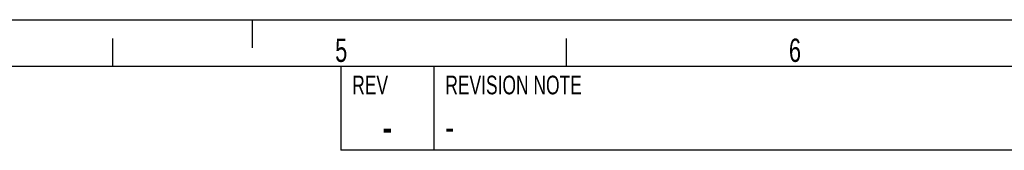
# Model space of a CAD drawing. Extents: x 0 to 420, y 0 to 297.
# Tile 4 of 10: x 210 to 316, y 283 to 297. Entities that reach past the tile are written whole.
import ezdxf

# ---------------------------------------------------------------- set-up
doc = ezdxf.new("R2010")
doc.units = 0
doc.header["$LTSCALE"] = 23.1
doc.layers.add('101075_DXF_FORMAT', color=7, linetype='CONTINUOUS')
doc.styles.get("Standard").update_dxf_attribs({"font": 'txt', "width": 0.7})
doc.styles.add('TEXTSTYLE_3', font='txt', dxfattribs={"width": 0.7})

msp = doc.modelspace()

# ---------------------------------------------------------------- linework, layer by layer
at = {"layer": '101075_DXF_FORMAT', "color": 7, "linetype": 'CONTINUOUS'}
for p, q in [((-0.00158, 296.99848), (419.99842, 296.99848)), ((234.99842, 293.99848), (234.99842, 296.99848)), ((219.99842, 291.99848), (219.99842, 294.99848)), ((268.74842, 291.99848), (268.74842, 294.99848)), ((414.99842, 291.99848), (24.99842, 291.99848)), ((414.99842, 291.99848), (244.49842, 291.99848)), ((244.49842, 291.99848), (244.49842, 282.99848)), ((254.49842, 291.99848), (254.49842, 282.99848)), ((414.99842, 282.99848), (244.49842, 282.99848))]:
    msp.add_line(p, q, dxfattribs=at)

# ---------------------------------------------------------------- texts
at = {"layer": '101075_DXF_FORMAT', "color": 7, "linetype": 'CONTINUOUS', "char_height": 2.5, "attachment_point": 1}
for s, insert, width in [('5', (243.88927, 294.97512), 2.6785714), ('6', (292.63927, 294.97512), 2.9464286)]:
    msp.add_mtext(s, dxfattribs=dict(at, insert=insert, width=width))
at = {"layer": '101075_DXF_FORMAT', "color": 2, "linetype": 'CONTINUOUS', "style": 'TEXTSTYLE_3'}
for s, insert, char_height, width, attachment_point in [('REV', (245.72342, 290.99848), 2, 4.2, 1), ('REVISION NOTE', (255.72342, 290.99848), 2, 18.2, 1), ('-', (249.49842, 287.24848), 3.5, 2.45, 2), ('-', (255.72342, 286.99848), 3, 2.1, 1)]:
    msp.add_mtext(s, dxfattribs=dict(at, insert=insert, char_height=char_height, width=width, attachment_point=attachment_point))

doc.saveas('drawing.dxf')
